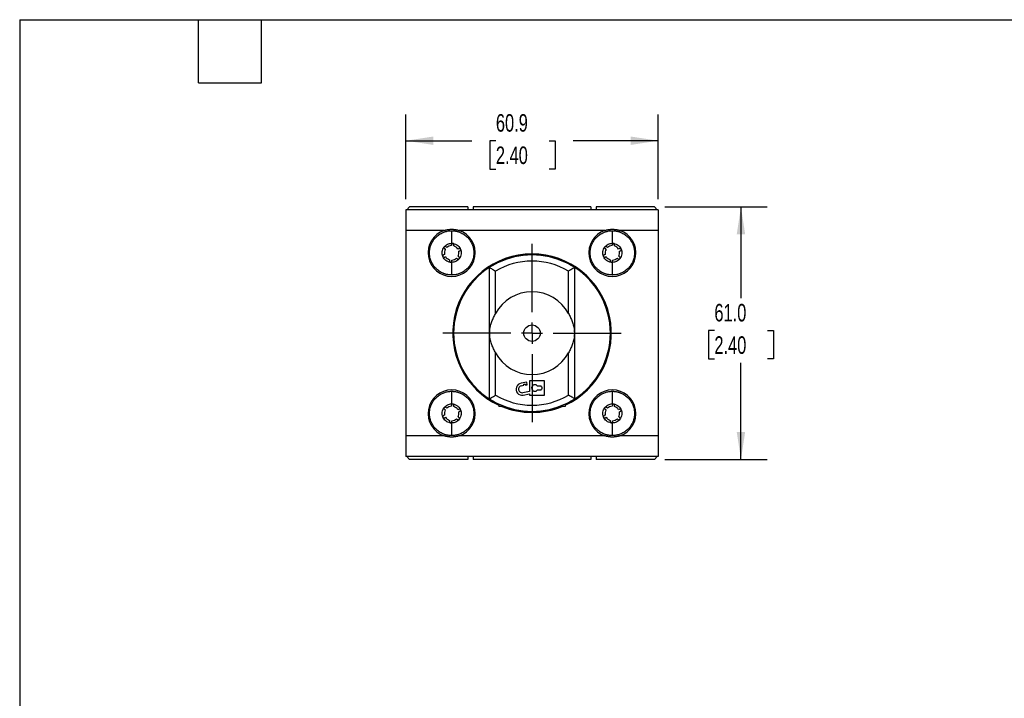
# Model space of a CAD drawing. Header units: millimetres. Extents: x 13 to 546, y 13 to 419.
# Tile 2 of 5: x 13 to 250, y 255 to 419. Entities that reach past the tile are written whole.
import ezdxf

# ---------------------------------------------------------------- set-up
doc = ezdxf.new("R2010")
doc.units = ezdxf.units.MM
doc.header["$LTSCALE"] = 2
doc.linetypes.add('SLD-Center', pattern=[19.05, 15.24, -1.27, 1.27, -1.27])
doc.linetypes.add('SLD-Solid', pattern=[0])
doc.layers.add('CENTER', color=40, linetype='SLD-Center')
doc.layers.add('DIMENSIONS', color=140, linetype='SLD-Solid', lineweight=25)
doc.layers.add('TEXT', color=140, linetype='SLD-Solid', lineweight=25)
doc.styles.add('SLDTEXTSTYLE0', font='TXT', dxfattribs={"width": 0.7})
doc.dimstyles.new('SLDDIMSTYLE0', dxfattribs={"dimtxt": 4.316016, "dimasz": 6.604, "dimexe": 0, "dimexo": 0.0625, "dimgap": 1.079004, "dimtad": 0, "dimtih": 1, "dimtoh": 1, "dimrnd": 1e-09, "dimzin": 12, "dimdsep": 46, "dimtxsty": 'SLDTEXTSTYLE0', "dimsah": 1, "dimcen": 0.09, "dimadec": 0, "dimazin": 3, "dimtfac": 1, "dimtofl": 0, "dimtmove": 0, "dimatfit": 3, "dimfxl": 0, "dimfrac": 2, "dimtolj": 1, "dimtzin": 12, "dimarcsym": 0})
doc.dimstyles.new('SLDDIMSTYLE6', dxfattribs={"dimtxt": 4.316016, "dimasz": 6.604, "dimexe": 0, "dimexo": 0.0625, "dimgap": 1.079004, "dimtad": 0, "dimtih": 1, "dimtoh": 1, "dimrnd": 1e-09, "dimzin": 4, "dimdsep": 46, "dimtxsty": 'SLDTEXTSTYLE0', "dimsah": 1, "dimcen": 0.09, "dimadec": 0, "dimazin": 1, "dimtfac": 1, "dimtofl": 0, "dimtmove": 0, "dimatfit": 3, "dimfxl": 0, "dimfrac": 2, "dimtolj": 1, "dimtzin": 12, "dimarcsym": 0})

# ---------------------------------------------------------------- blocks, each defined once
blk = doc.blocks.new('_D_10')
at = {"layer": 'DIMENSIONS'}
for p, q in [((168.51, 373.86), (193.22, 373.86)), ((186.87, 373.86), (186.87, 351.83)), ((180.45, 344), (179, 344)), ((179, 344), (179, 337.14)), ((193.28, 344), (194.73, 344)), ((194.73, 344), (194.73, 337.14)), ((179, 337.14), (180.45, 337.14)), ((186.87, 312.86), (186.87, 336.18)), ((194.73, 337.14), (193.28, 337.14)), ((168.51, 312.86), (193.22, 312.86))]:
    blk.add_line(p, q, dxfattribs=at)
for points in [[(186.87, 373.86), (185.85, 367.26), (187.88, 367.26)], [(186.87, 312.86), (187.88, 319.47), (185.85, 319.47)]]:
    blk.add_solid(points, dxfattribs=at)
at = {"layer": 'DIMENSIONS', "char_height": 4.233, "attachment_point": 1, "style": 'SLDTEXTSTYLE0'}
for s, insert in [('61.0', (180.45, 350.43)), ('2.40', (180.45, 342.6))]:
    blk.add_mtext(s, dxfattribs=dict(at, insert=insert))
blk = doc.blocks.new('_D_11')
at = {"layer": 'DIMENSIONS'}
for p, q in [((105.97, 375.7), (105.97, 396.21)), ((166.87, 375.7), (166.87, 396.21)), ((105.97, 389.86), (121.85, 389.86)), ((127.69, 389.86), (126.24, 389.86)), ((126.24, 389.86), (126.24, 383)), ((140.52, 389.86), (141.97, 389.86)), ((141.97, 389.86), (141.97, 383)), ((166.87, 389.86), (146.37, 389.86)), ((126.24, 383), (127.69, 383)), ((141.97, 383), (140.52, 383))]:
    blk.add_line(p, q, dxfattribs=at)
for points in [[(105.97, 389.86), (112.57, 388.84), (112.57, 390.87)], [(166.87, 389.86), (160.26, 390.87), (160.26, 388.84)]]:
    blk.add_solid(points, dxfattribs=at)
at = {"layer": 'DIMENSIONS', "char_height": 4.233, "attachment_point": 1, "style": 'SLDTEXTSTYLE0'}
for s, insert in [('60.9', (127.69, 396.28)), ('2.40', (127.69, 388.46))]:
    blk.add_mtext(s, dxfattribs=dict(at, insert=insert))
blk = doc.blocks.new('SW_CENTERMARKSYMBOL_12')
at = {"layer": 'CENTER', "color": 0}
for p, q in [((0, 5.08), (0, 21.54)), ((0, 0), (0, 2.54)), ((-5.08, 0), (-21.54, 0)), ((0, 0), (-2.54, 0)), ((0, 0), (0, -2.54)), ((0, 0), (2.54, 0)), ((5.08, 0), (21.54, 0)), ((0, -5.08), (0, -21.54))]:
    blk.add_line(p, q, dxfattribs=at)

msp = doc.modelspace()

# ---------------------------------------------------------------- linework, layer by layer
for p, q in [((106.865, 373.864), (106.165, 373.164)), ((120.915, 373.864), (106.865, 373.864)), ((120.915, 373.864), (120.915, 373.164)), ((150.615, 373.864), (122.215, 373.864)), ((122.215, 373.864), (122.215, 373.164)), ((150.615, 373.864), (150.615, 373.164)), ((151.915, 373.864), (151.915, 373.164)), ((165.965, 373.864), (151.915, 373.864)), ((166.665, 373.164), (165.965, 373.864)), ((105.965, 373.164), (105.965, 368.164)), ((166.865, 373.164), (105.965, 373.164)), ((166.865, 373.164), (166.865, 368.164)), ((105.965, 368.164), (105.965, 318.564)), ((115.19, 368.164), (105.965, 368.164)), ((153.99, 368.164), (118.84, 368.164)), ((166.865, 368.164), (157.64, 368.164)), ((166.865, 368.164), (166.865, 318.564)), ((115.242, 363.781), (115.477, 363.6)), ((115.813, 364.036), (115.578, 364.217)), ((117.008, 364.807), (116.969, 364.513)), ((117.515, 364.44), (117.554, 364.735)), ((118.784, 363.787), (118.509, 363.674)), ((154.042, 363.781), (154.277, 363.6)), ((154.613, 364.036), (154.378, 364.217)), ((155.808, 364.807), (155.769, 364.513)), ((156.315, 364.44), (156.354, 364.735)), ((157.584, 363.787), (157.309, 363.674)), ((115.312, 362.36), (115.037, 362.247)), ((115.247, 361.738), (115.521, 361.851)), ((118.214, 361.489), (118.449, 361.308)), ((118.786, 361.744), (118.551, 361.925)), ((118.718, 363.164), (118.993, 363.277)), ((154.112, 362.36), (153.837, 362.247)), ((154.047, 361.738), (154.321, 361.851)), ((157.014, 361.489), (157.249, 361.308)), ((157.586, 361.744), (157.351, 361.925)), ((157.518, 363.164), (157.793, 363.277)), ((116.512, 361.087), (116.472, 360.793)), ((117.018, 360.72), (117.057, 361.014)), ((126.115, 343.364), (126.115, 359.211)), ((146.715, 343.364), (146.715, 359.211)), ((155.312, 361.087), (155.272, 360.793)), ((155.818, 360.72), (155.857, 361.014)), ((127.615, 348.115), (127.615, 358.375)), ((145.215, 348.115), (145.215, 358.375)), ((126.115, 327.517), (126.115, 343.364)), ((146.715, 327.517), (146.715, 343.364)), ((127.615, 328.353), (127.615, 338.613)), ((145.215, 328.353), (145.215, 338.613)), ((135.142, 331.49), (133.763, 331.247)), ((133.868, 330.656), (134.458, 330.76)), ((134.415, 331.006), (134.809, 331.076)), ((134.458, 330.76), (134.415, 331.006)), ((134.809, 331.076), (134.852, 330.83)), ((134.852, 330.83), (135.246, 330.899)), ((135.246, 330.899), (135.142, 331.49)), ((139.415, 331.864), (135.815, 331.864)), ((135.815, 331.864), (135.815, 329.273)), ((138.415, 330.564), (137.772, 330.564)), ((139.415, 328.364), (139.415, 331.864)), ((135.815, 329.273), (134.163, 328.982)), ((134.267, 328.391), (135.815, 328.664)), ((135.815, 328.664), (135.815, 328.364)), ((135.815, 328.364), (139.415, 328.364)), ((137.772, 329.664), (138.415, 329.664)), ((117.008, 326.007), (116.969, 325.713)), ((117.515, 325.64), (117.554, 325.935)), ((128.415, 326.249), (128.415, 325.664)), ((144.415, 326.237), (144.415, 325.664)), ((155.808, 326.007), (155.769, 325.713)), ((156.315, 325.64), (156.354, 325.935)), ((115.312, 323.56), (115.037, 323.447)), ((115.242, 324.981), (115.477, 324.8)), ((115.813, 325.236), (115.578, 325.417)), ((118.784, 324.987), (118.509, 324.874)), ((118.718, 324.364), (118.993, 324.477)), ((129.788, 325.664), (128.415, 325.664)), ((144.415, 325.664), (143.042, 325.664)), ((154.112, 323.56), (153.837, 323.447)), ((154.042, 324.981), (154.277, 324.8)), ((154.613, 325.236), (154.378, 325.417)), ((157.584, 324.987), (157.309, 324.874)), ((157.518, 324.364), (157.793, 324.477)), ((115.247, 322.938), (115.521, 323.051)), ((116.512, 322.287), (116.472, 321.993)), ((117.018, 321.92), (117.057, 322.214)), ((118.214, 322.689), (118.449, 322.508)), ((118.786, 322.944), (118.551, 323.125)), ((154.047, 322.938), (154.321, 323.051)), ((155.312, 322.287), (155.272, 321.993)), ((155.818, 321.92), (155.857, 322.214)), ((157.014, 322.689), (157.249, 322.508)), ((157.586, 322.944), (157.351, 323.125)), ((115.19, 318.564), (105.965, 318.564)), ((105.965, 318.564), (105.965, 313.564)), ((153.99, 318.564), (118.84, 318.564)), ((166.865, 318.564), (157.64, 318.564)), ((166.865, 318.564), (166.865, 313.564)), ((166.865, 313.564), (105.965, 313.564)), ((106.165, 313.564), (106.865, 312.864)), ((120.915, 312.864), (106.865, 312.864)), ((120.915, 313.564), (120.915, 312.864)), ((122.215, 313.564), (122.215, 312.864)), ((150.615, 312.864), (122.215, 312.864)), ((150.615, 313.564), (150.615, 312.864)), ((151.915, 313.564), (151.915, 312.864)), ((165.965, 312.864), (151.915, 312.864)), ((165.965, 312.864), (166.665, 313.564))]:
    msp.add_line(p, q)
msp.add_circle((136.415, 343.364), 1.985)
for centre, radius, start, end in [((117.015, 362.764), 5.7, 108.67172, 71.32828), ((155.815, 362.764), 5.7, 108.67172, 71.32828), ((115.41, 363.999), 0.275, 52.41612, 138.44288), ((117.015, 362.764), 1.75, 91.4881, 133.35428), ((117.282, 364.771), 0.275, 352.44366, 172.44377), ((117.015, 362.764), 1.75, 31.35041, 73.38182), ((118.889, 363.532), 0.275, 292.30596, 112.30608), ((154.21, 363.999), 0.275, 52.41612, 138.44288), ((155.815, 362.764), 1.75, 91.4881, 133.35428), ((156.082, 364.771), 0.275, 352.44366, 172.44377), ((155.815, 362.764), 1.75, 31.35041, 73.38182), ((157.689, 363.532), 0.275, 292.30596, 112.30608), ((115.142, 361.993), 0.275, 112.38858, 197.00905), ((117.015, 362.764), 1.75, 151.46056, 193.32674), ((117.015, 362.764), 1.75, 211.43302, 253.2992), ((117.015, 362.764), 1.75, 271.40548, 313.27166), ((136.415, 343.364), 19.15, 294.69291, 245.30709), ((136.415, 343.364), 19, 90, 245.09894), ((136.415, 343.364), 18.95, 90, 245.02874), ((117.015, 362.764), 1.75, 331.37794, 13.24412), ((118.617, 361.525), 0.275, 324.82774, 52.33362), ((136.415, 343.364), 18.9, 63.95012, 116.04988), ((136.415, 343.364), 19, 294.90106, 90), ((136.415, 343.364), 18.95, 294.97126, 90), ((153.942, 361.993), 0.275, 112.38858, 197.00905), ((155.815, 362.764), 1.75, 151.46056, 193.32674), ((155.815, 362.764), 1.75, 211.43302, 253.2992), ((155.815, 362.764), 1.75, 271.40548, 313.27166), ((155.815, 362.764), 1.75, 331.37794, 13.24412), ((157.417, 361.525), 0.275, 324.82774, 52.33362), ((116.745, 360.756), 0.275, 172.36104, 257.46262), ((136.415, 343.364), 18.932, 122.96018, 237.03982), ((118.617, 361.525), 0.275, 232.3335, 319.93304), ((136.415, 343.364), 18.9, 116.04988, 123.02286), ((136.415, 343.364), 17.4, 59.61904, 120.38096), ((136.415, 343.364), 18.9, 56.97714, 63.95012), ((136.415, 343.364), 18.932, 302.96018, 57.03982), ((155.545, 360.756), 0.275, 172.36104, 257.46262), ((157.417, 361.525), 0.275, 232.3335, 319.93304), ((136.415, 343.364), 10, 28.36294, 151.63706), ((136.415, 343.364), 10.3, 175.01562, 184.98438), ((136.415, 343.364), 10.3, 355.01562, 4.98438), ((136.415, 343.364), 10, 208.36294, 331.63706), ((134.015, 329.819), 1.45, 100.00002, 280.00003), ((134.015, 329.819), 0.85, 100.00001, 279.99999), ((137.111, 330.114), 0.8, 34.22886, 325.7711), ((138.415, 330.114), 0.45, 270.00002, 89.99998), ((117.015, 323.964), 5.7, 288.67172, 251.32828), ((136.415, 343.364), 17.4, 239.61904, 300.38096), ((155.815, 323.964), 5.7, 288.67172, 251.32828), ((117.282, 325.971), 0.275, 352.44366, 172.44377), ((136.415, 343.364), 18.9, 236.97714, 243.95012), ((136.415, 343.364), 18.9, 243.95012, 296.04988), ((136.415, 343.364), 18.9, 296.04988, 303.02286), ((156.082, 325.971), 0.275, 352.44366, 172.44377), ((115.142, 323.193), 0.275, 112.38858, 197.00905), ((115.41, 325.199), 0.275, 52.41612, 138.44288), ((117.015, 323.964), 1.75, 151.46056, 193.32674), ((117.015, 323.964), 1.75, 91.4881, 133.35428), ((117.015, 323.964), 1.75, 31.35041, 73.38182), ((117.015, 323.964), 1.75, 331.37794, 13.24412), ((118.889, 324.732), 0.275, 292.30596, 112.30608), ((136.415, 343.364), 19.15, 247.56033, 270), ((136.415, 343.364), 19, 248.6823, 291.3177), ((136.415, 343.364), 18.95, 249.07311, 290.92689), ((136.415, 343.364), 19.15, 270, 292.43967), ((153.942, 323.193), 0.275, 112.38858, 197.00905), ((154.21, 325.199), 0.275, 52.41612, 138.44288), ((155.815, 323.964), 1.75, 151.46056, 193.32674), ((155.815, 323.964), 1.75, 91.4881, 133.35428), ((155.815, 323.964), 1.75, 31.35041, 73.38182), ((155.815, 323.964), 1.75, 331.37794, 13.24412), ((157.689, 324.732), 0.275, 292.30596, 112.30608), ((117.015, 323.964), 1.75, 211.43302, 253.2992), ((116.745, 321.956), 0.275, 172.36104, 257.46262), ((117.015, 323.964), 1.75, 271.40548, 313.27166), ((118.617, 322.725), 0.275, 232.3335, 319.93304), ((118.617, 322.725), 0.275, 324.82774, 52.33362), ((155.815, 323.964), 1.75, 211.43302, 253.2992), ((155.545, 321.956), 0.275, 172.36104, 257.46262), ((155.815, 323.964), 1.75, 271.40548, 313.27166), ((157.417, 322.725), 0.275, 232.3335, 319.93304), ((157.417, 322.725), 0.275, 324.82774, 52.33362)]:
    msp.add_arc(centre, radius, start, end)
for points, knots in [([(117.015, 357.414), (116.935, 357.415), (116.775, 357.417), (116.536, 357.433), (116.3, 357.459), (116.066, 357.495), (115.835, 357.542), (115.605, 357.599), (115.378, 357.667), (115.154, 357.745), (114.687, 357.93), (114.008, 358.296), (113.21, 358.958), (112.547, 359.756), (112.05, 360.679), (111.734, 361.693), (111.631, 362.764), (111.734, 363.834), (112.05, 364.848), (112.547, 365.771), (113.209, 366.57), (114.007, 367.232), (114.743, 367.628), (115.331, 367.85), (115.741, 367.968), (116.159, 368.052), (116.585, 368.104), (116.871, 368.111), (117.015, 368.114)], [0, 0, 0, 0, 0.0143356, 0.0285603, 0.0427014, 0.0567871, 0.0708457, 0.0849056, 0.0989955, 0.1131437, 0.127378, 0.1886526, 0.2501067, 0.311524, 0.3728354, 0.4362654, 0.5000112, 0.5637191, 0.6271871, 0.6884617, 0.7499158, 0.8113331, 0.8726445, 0.8981869, 0.9235279, 0.9488334, 0.9742694, 1, 1, 1, 1]), ([(115.19, 368.164), (115.264, 368.188), (115.412, 368.236), (115.636, 368.296), (115.862, 368.348), (116.09, 368.39), (116.319, 368.423), (116.55, 368.447), (116.782, 368.461), (116.937, 368.463), (117.015, 368.464)], [0, 0, 0, 0, 0.1268882, 0.2526973, 0.3776922, 0.5021432, 0.6263241, 0.7505105, 0.8749779, 1, 1, 1, 1]), ([(117.015, 368.464), (117.093, 368.463), (117.248, 368.461), (117.481, 368.447), (117.711, 368.423), (117.94, 368.39), (118.168, 368.348), (118.394, 368.296), (118.619, 368.236), (118.766, 368.188), (118.84, 368.164)], [0, 0, 0, 0, 0.1250222, 0.2494896, 0.373676, 0.4978569, 0.6223079, 0.7473028, 0.8731118, 1, 1, 1, 1]), ([(117.015, 368.114), (117.095, 368.113), (117.255, 368.111), (117.494, 368.095), (117.73, 368.069), (117.964, 368.033), (118.196, 367.986), (118.425, 367.929), (118.652, 367.861), (118.877, 367.783), (119.343, 367.598), (120.023, 367.232), (120.821, 366.57), (121.483, 365.771), (121.98, 364.849), (122.296, 363.835), (122.4, 362.764), (122.296, 361.693), (121.981, 360.68), (121.483, 359.757), (120.821, 358.958), (120.023, 358.296), (119.287, 357.9), (118.699, 357.678), (118.289, 357.56), (117.871, 357.476), (117.446, 357.423), (117.159, 357.417), (117.015, 357.414)], [0, 0, 0, 0, 0.0143356, 0.0285603, 0.0427014, 0.0567871, 0.0708457, 0.0849056, 0.0989955, 0.1131437, 0.127378, 0.1886526, 0.2501067, 0.311524, 0.3728354, 0.4362654, 0.5000112, 0.5637191, 0.6271871, 0.6884617, 0.7499158, 0.8113331, 0.8726445, 0.8981869, 0.9235279, 0.9488334, 0.9742694, 1, 1, 1, 1]), ([(155.815, 357.414), (155.735, 357.415), (155.575, 357.417), (155.336, 357.433), (155.1, 357.459), (154.866, 357.495), (154.635, 357.542), (154.405, 357.599), (154.178, 357.667), (153.954, 357.745), (153.487, 357.93), (152.808, 358.296), (152.01, 358.958), (151.347, 359.756), (150.85, 360.679), (150.534, 361.693), (150.431, 362.764), (150.534, 363.834), (150.85, 364.848), (151.347, 365.771), (152.009, 366.57), (152.807, 367.232), (153.543, 367.628), (154.131, 367.85), (154.541, 367.968), (154.959, 368.052), (155.385, 368.104), (155.671, 368.111), (155.815, 368.114)], [0, 0, 0, 0, 0.0143356, 0.0285603, 0.0427014, 0.0567871, 0.0708457, 0.0849056, 0.0989955, 0.1131437, 0.127378, 0.1886526, 0.2501067, 0.311524, 0.3728354, 0.4362654, 0.5000112, 0.5637191, 0.6271871, 0.6884617, 0.7499158, 0.8113331, 0.8726445, 0.8981869, 0.9235279, 0.9488334, 0.9742694, 1, 1, 1, 1]), ([(153.99, 368.164), (154.064, 368.188), (154.212, 368.236), (154.436, 368.296), (154.662, 368.348), (154.89, 368.39), (155.119, 368.423), (155.35, 368.447), (155.582, 368.461), (155.737, 368.463), (155.815, 368.464)], [0, 0, 0, 0, 0.1268882, 0.2526973, 0.3776922, 0.5021432, 0.6263241, 0.7505105, 0.8749779, 1, 1, 1, 1]), ([(155.815, 368.464), (155.893, 368.463), (156.048, 368.461), (156.281, 368.447), (156.511, 368.423), (156.74, 368.39), (156.968, 368.348), (157.194, 368.296), (157.419, 368.236), (157.566, 368.188), (157.64, 368.164)], [0, 0, 0, 0, 0.12502216, 0.2494896, 0.373676, 0.4978569, 0.62230789, 0.74730278, 0.8731118, 1, 1, 1, 1]), ([(155.815, 368.114), (155.895, 368.113), (156.055, 368.111), (156.294, 368.095), (156.53, 368.069), (156.764, 368.033), (156.996, 367.986), (157.225, 367.929), (157.452, 367.861), (157.677, 367.783), (158.143, 367.598), (158.823, 367.232), (159.621, 366.57), (160.283, 365.771), (160.78, 364.849), (161.096, 363.835), (161.2, 362.764), (161.096, 361.693), (160.781, 360.68), (160.283, 359.757), (159.621, 358.958), (158.823, 358.296), (158.087, 357.9), (157.499, 357.678), (157.089, 357.56), (156.671, 357.476), (156.246, 357.423), (155.959, 357.417), (155.815, 357.414)], [0, 0, 0, 0, 0.0143356, 0.0285603, 0.0427014, 0.0567871, 0.0708457, 0.0849056, 0.0989955, 0.1131437, 0.127378, 0.1886526, 0.2501067, 0.311524, 0.3728354, 0.4362654, 0.5000112, 0.5637191, 0.6271871, 0.6884617, 0.7499158, 0.8113331, 0.8726445, 0.8981869, 0.9235279, 0.9488334, 0.9742694, 1, 1, 1, 1]), ([(114.879, 361.912), (114.733, 362.278), (114.683, 362.681), (114.788, 363.461), (114.943, 363.837), (115.18, 364.151)], [0, 0, 0, 0, 0.5, 0.5, 1, 1, 1, 1]), ([(115.18, 364.151), (115.143, 364.094), (115.127, 364.022), (115.15, 363.886), (115.188, 363.823), (115.242, 363.781)], [0, 0, 0, 0, 0.5, 0.5, 1, 1, 1, 1]), ([(115.204, 364.182), (115.418, 364.456), (115.696, 364.68), (116.32, 364.984), (116.668, 365.064), (117.015, 365.064)], [0, 0, 0, 0, 0.5, 0.5, 1, 1, 1, 1]), ([(117.015, 365.064), (117.441, 365.064), (117.867, 364.943), (118.591, 364.493), (118.888, 364.165), (119.266, 363.401), (119.346, 362.966), (119.263, 362.118), (119.101, 361.706), (118.842, 361.367)], [0, 0, 0, 0, 0.25, 0.25, 0.5, 0.5, 0.75, 0.75, 1, 1, 1, 1]), ([(153.679, 361.912), (153.533, 362.278), (153.483, 362.681), (153.588, 363.461), (153.743, 363.837), (153.98, 364.151)], [0, 0, 0, 0, 0.5, 0.5, 1, 1, 1, 1]), ([(153.98, 364.151), (153.943, 364.094), (153.927, 364.022), (153.95, 363.886), (153.988, 363.823), (154.042, 363.781)], [0, 0, 0, 0, 0.5, 0.5, 1, 1, 1, 1]), ([(154.004, 364.182), (154.218, 364.456), (154.496, 364.68), (155.12, 364.984), (155.468, 365.064), (155.815, 365.064)], [0, 0, 0, 0, 0.5, 0.5, 1, 1, 1, 1]), ([(155.815, 365.064), (156.241, 365.064), (156.667, 364.943), (157.391, 364.493), (157.688, 364.165), (158.066, 363.401), (158.146, 362.966), (158.063, 362.118), (157.901, 361.706), (157.642, 361.367)], [0, 0, 0, 0, 0.25, 0.25, 0.5, 0.5, 0.75, 0.75, 1, 1, 1, 1]), ([(116.685, 360.488), (116.296, 360.544), (115.923, 360.701), (115.3, 361.181), (115.052, 361.502), (114.899, 361.864)], [0, 0, 0, 0, 0.5, 0.5, 1, 1, 1, 1]), ([(114.899, 361.864), (114.93, 361.804), (114.985, 361.757), (115.112, 361.711), (115.184, 361.713), (115.246, 361.738)], [0, 0, 0, 0, 0.5, 0.5, 1, 1, 1, 1]), ([(155.485, 360.488), (155.096, 360.544), (154.723, 360.701), (154.1, 361.181), (153.852, 361.502), (153.699, 361.864)], [0, 0, 0, 0, 0.5, 0.5, 1, 1, 1, 1]), ([(153.699, 361.864), (153.73, 361.804), (153.785, 361.757), (153.912, 361.711), (153.984, 361.713), (154.046, 361.738)], [0, 0, 0, 0, 0.5, 0.5, 1, 1, 1, 1]), ([(116.732, 360.481), (116.8, 360.478), (116.869, 360.502), (116.973, 360.589), (117.008, 360.652), (117.017, 360.72)], [0, 0, 0, 0, 0.5, 0.5, 1, 1, 1, 1]), ([(118.828, 361.348), (118.614, 361.074), (118.336, 360.849), (117.711, 360.544), (117.363, 360.464), (117.015, 360.464)], [0, 0, 0, 0, 0.5, 0.5, 1, 1, 1, 1]), ([(126.115, 359.211), (126.115, 359.211), (126.126, 359.205), (126.17, 359.181), (126.203, 359.163), (126.328, 359.095), (126.449, 359.029), (126.878, 358.792), (127.251, 358.583), (127.615, 358.375)], [0, 0, 0, 0, 0.125, 0.125, 0.25, 0.25, 0.5, 0.5, 1, 1, 1, 1]), ([(146.715, 359.211), (146.715, 359.211), (146.704, 359.205), (146.66, 359.181), (146.627, 359.163), (146.502, 359.095), (146.381, 359.029), (145.952, 358.792), (145.579, 358.583), (145.215, 358.375)], [0, 0, 0, 0, 0.125, 0.125, 0.25, 0.25, 0.5, 0.5, 1, 1, 1, 1]), ([(155.532, 360.481), (155.6, 360.478), (155.669, 360.502), (155.773, 360.589), (155.808, 360.652), (155.817, 360.72)], [0, 0, 0, 0, 0.5, 0.5, 1, 1, 1, 1]), ([(157.628, 361.348), (157.414, 361.074), (157.136, 360.849), (156.511, 360.544), (156.163, 360.464), (155.815, 360.464)], [0, 0, 0, 0, 0.5, 0.5, 1, 1, 1, 1]), ([(126.154, 344.259), (126.164, 344.275), (126.174, 344.306), (126.193, 344.372), (126.202, 344.408), (126.231, 344.52), (126.25, 344.6), (126.309, 344.84), (126.351, 345.003), (126.489, 345.497), (126.598, 345.832), (126.842, 346.491), (126.979, 346.818), (127.278, 347.468), (127.44, 347.791), (127.615, 348.115)], [0, 0, 0, 0, 0.03125, 0.03125, 0.0625, 0.0625, 0.125, 0.125, 0.25, 0.25, 0.5, 0.5, 0.75, 0.75, 1, 1, 1, 1]), ([(145.215, 348.115), (145.389, 347.792), (145.552, 347.469), (145.851, 346.818), (145.988, 346.491), (146.233, 345.83), (146.341, 345.496), (146.48, 345.002), (146.522, 344.838), (146.581, 344.598), (146.6, 344.52), (146.628, 344.409), (146.637, 344.373), (146.656, 344.306), (146.666, 344.275), (146.676, 344.259)], [0, 0, 0, 0, 0.25, 0.25, 0.5, 0.5, 0.75, 0.75, 0.875, 0.875, 0.9375, 0.9375, 0.96875, 0.96875, 1, 1, 1, 1]), ([(127.615, 338.613), (127.441, 338.936), (127.278, 339.259), (126.979, 339.909), (126.843, 340.237), (126.597, 340.898), (126.489, 341.231), (126.35, 341.726), (126.308, 341.89), (126.249, 342.129), (126.23, 342.208), (126.203, 342.319), (126.193, 342.355), (126.174, 342.422), (126.164, 342.453), (126.154, 342.469)], [0, 0, 0, 0, 0.25, 0.25, 0.5, 0.5, 0.75, 0.75, 0.875, 0.875, 0.9375, 0.9375, 0.96875, 0.96875, 1, 1, 1, 1]), ([(146.676, 342.469), (146.666, 342.452), (146.656, 342.422), (146.637, 342.356), (146.628, 342.32), (146.6, 342.208), (146.581, 342.128), (146.522, 341.888), (146.479, 341.724), (146.341, 341.231), (146.233, 340.896), (145.988, 340.237), (145.851, 339.91), (145.552, 339.26), (145.39, 338.937), (145.215, 338.613)], [0, 0, 0, 0, 0.03125, 0.03125, 0.0625, 0.0625, 0.125, 0.125, 0.25, 0.25, 0.5, 0.5, 0.75, 0.75, 1, 1, 1, 1]), ([(117.015, 318.614), (116.935, 318.615), (116.775, 318.617), (116.536, 318.633), (116.3, 318.659), (116.066, 318.695), (115.835, 318.742), (115.605, 318.799), (115.378, 318.867), (115.154, 318.945), (114.687, 319.13), (114.008, 319.496), (113.21, 320.158), (112.547, 320.956), (112.05, 321.879), (111.734, 322.893), (111.631, 323.964), (111.734, 325.034), (112.05, 326.048), (112.547, 326.971), (113.209, 327.77), (114.007, 328.432), (114.743, 328.828), (115.331, 329.05), (115.741, 329.168), (116.159, 329.252), (116.585, 329.304), (116.871, 329.311), (117.015, 329.314)], [0, 0, 0, 0, 0.0143356, 0.0285603, 0.0427014, 0.0567871, 0.0708457, 0.0849056, 0.0989955, 0.1131437, 0.127378, 0.1886526, 0.2501067, 0.311524, 0.3728354, 0.4362654, 0.5000112, 0.5637191, 0.6271871, 0.6884617, 0.7499158, 0.8113331, 0.8726445, 0.8981869, 0.9235279, 0.9488334, 0.9742694, 1, 1, 1, 1]), ([(117.015, 329.314), (117.095, 329.313), (117.255, 329.311), (117.494, 329.295), (117.73, 329.269), (117.964, 329.233), (118.196, 329.186), (118.425, 329.129), (118.652, 329.061), (118.877, 328.983), (119.343, 328.798), (120.023, 328.432), (120.821, 327.77), (121.483, 326.971), (121.98, 326.049), (122.296, 325.035), (122.4, 323.964), (122.296, 322.893), (121.981, 321.88), (121.483, 320.957), (120.821, 320.158), (120.023, 319.496), (119.287, 319.1), (118.699, 318.878), (118.289, 318.76), (117.871, 318.676), (117.446, 318.623), (117.159, 318.617), (117.015, 318.614)], [0, 0, 0, 0, 0.0143356, 0.0285603, 0.0427014, 0.0567871, 0.0708457, 0.0849056, 0.0989955, 0.1131437, 0.127378, 0.1886526, 0.2501067, 0.311524, 0.3728354, 0.4362654, 0.5000112, 0.5637191, 0.6271871, 0.6884617, 0.7499158, 0.8113331, 0.8726445, 0.8981869, 0.9235279, 0.9488334, 0.9742694, 1, 1, 1, 1]), ([(126.115, 327.517), (126.115, 327.517), (126.126, 327.523), (126.17, 327.547), (126.203, 327.565), (126.328, 327.633), (126.449, 327.699), (126.878, 327.936), (127.251, 328.145), (127.615, 328.353)], [0, 0, 0, 0, 0.125, 0.125, 0.25, 0.25, 0.5, 0.5, 1, 1, 1, 1]), ([(146.715, 327.517), (146.715, 327.517), (146.704, 327.523), (146.66, 327.547), (146.627, 327.565), (146.502, 327.633), (146.381, 327.699), (145.952, 327.936), (145.579, 328.145), (145.215, 328.353)], [0, 0, 0, 0, 0.125, 0.125, 0.25, 0.25, 0.5, 0.5, 1, 1, 1, 1]), ([(155.815, 318.614), (155.735, 318.615), (155.575, 318.617), (155.336, 318.633), (155.1, 318.659), (154.866, 318.695), (154.635, 318.742), (154.405, 318.799), (154.178, 318.867), (153.954, 318.945), (153.487, 319.13), (152.808, 319.496), (152.01, 320.158), (151.347, 320.956), (150.85, 321.879), (150.534, 322.893), (150.431, 323.964), (150.534, 325.034), (150.85, 326.048), (151.347, 326.971), (152.009, 327.77), (152.807, 328.432), (153.543, 328.828), (154.131, 329.05), (154.541, 329.168), (154.959, 329.252), (155.385, 329.304), (155.671, 329.311), (155.815, 329.314)], [0, 0, 0, 0, 0.0143356, 0.0285603, 0.0427014, 0.0567871, 0.0708457, 0.0849056, 0.0989955, 0.1131437, 0.127378, 0.1886526, 0.2501067, 0.311524, 0.3728354, 0.4362654, 0.5000112, 0.5637191, 0.6271871, 0.6884617, 0.7499158, 0.8113331, 0.8726445, 0.8981869, 0.9235279, 0.9488334, 0.9742694, 1, 1, 1, 1]), ([(155.815, 329.314), (155.895, 329.313), (156.055, 329.311), (156.294, 329.295), (156.53, 329.269), (156.764, 329.233), (156.996, 329.186), (157.225, 329.129), (157.452, 329.061), (157.677, 328.983), (158.143, 328.798), (158.823, 328.432), (159.621, 327.77), (160.283, 326.971), (160.78, 326.049), (161.096, 325.035), (161.2, 323.964), (161.096, 322.893), (160.781, 321.88), (160.283, 320.957), (159.621, 320.158), (158.823, 319.496), (158.087, 319.1), (157.499, 318.878), (157.089, 318.76), (156.671, 318.676), (156.246, 318.623), (155.959, 318.617), (155.815, 318.614)], [0, 0, 0, 0, 0.0143356, 0.0285603, 0.0427014, 0.0567871, 0.0708457, 0.0849056, 0.0989955, 0.1131437, 0.127378, 0.1886526, 0.2501067, 0.311524, 0.3728354, 0.4362654, 0.5000112, 0.5637191, 0.6271871, 0.6884617, 0.7499158, 0.8113331, 0.8726445, 0.8981869, 0.9235279, 0.9488334, 0.9742694, 1, 1, 1, 1]), ([(115.204, 325.382), (115.418, 325.656), (115.696, 325.88), (116.32, 326.184), (116.668, 326.264), (117.015, 326.264)], [0, 0, 0, 0, 0.5, 0.5, 1, 1, 1, 1]), ([(117.015, 326.264), (117.23, 326.264), (117.44, 326.235), (117.85, 326.118), (118.048, 326.031), (118.408, 325.807), (118.575, 325.667), (118.86, 325.354), (118.982, 325.174), (119.171, 324.793), (119.239, 324.59), (119.316, 324.169), (119.325, 323.957), (119.284, 323.531), (119.234, 323.323), (119.079, 322.927), (118.973, 322.738), (118.842, 322.567)], [0, 0, 0, 0, 0.125, 0.125, 0.25, 0.25, 0.375, 0.375, 0.5, 0.5, 0.625, 0.625, 0.75, 0.75, 0.875, 0.875, 1, 1, 1, 1]), ([(126.115, 327.479), (126.115, 327.488), (126.115, 327.496), (126.115, 327.502), (126.115, 327.508), (126.115, 327.513), (126.115, 327.515), (126.115, 327.517), (126.115, 327.517), (126.115, 327.517)], [0, 0, 0, 0, 0.000033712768, 0.000033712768, 0.000033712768, 0.000067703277, 0.000067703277, 0.000067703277, 0.000084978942, 0.000084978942, 0.000084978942, 0.000084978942]), ([(146.715, 327.517), (146.715, 327.517), (146.715, 327.515), (146.715, 327.512), (146.715, 327.509), (146.715, 327.504), (146.715, 327.498), (146.715, 327.492), (146.715, 327.486), (146.715, 327.479)], [0, 0, 0, 0, 0.000029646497, 0.000029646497, 0.000029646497, 0.000059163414, 0.000059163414, 0.000059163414, 0.000084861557, 0.000084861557, 0.000084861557, 0.000084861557]), ([(154.004, 325.382), (154.218, 325.656), (154.496, 325.88), (155.12, 326.184), (155.468, 326.264), (155.815, 326.264)], [0, 0, 0, 0, 0.5, 0.5, 1, 1, 1, 1]), ([(155.815, 326.264), (156.241, 326.264), (156.667, 326.143), (157.391, 325.693), (157.688, 325.365), (158.066, 324.601), (158.146, 324.166), (158.063, 323.318), (157.901, 322.906), (157.642, 322.567)], [0, 0, 0, 0, 0.25, 0.25, 0.5, 0.5, 0.75, 0.75, 1, 1, 1, 1]), ([(114.879, 323.112), (114.733, 323.478), (114.683, 323.881), (114.788, 324.661), (114.943, 325.037), (115.18, 325.351)], [0, 0, 0, 0, 0.5, 0.5, 1, 1, 1, 1]), ([(115.18, 325.351), (115.143, 325.294), (115.127, 325.222), (115.15, 325.086), (115.188, 325.023), (115.242, 324.981)], [0, 0, 0, 0, 0.5, 0.5, 1, 1, 1, 1]), ([(153.679, 323.112), (153.533, 323.478), (153.483, 323.881), (153.588, 324.661), (153.743, 325.037), (153.98, 325.351)], [0, 0, 0, 0, 0.5, 0.5, 1, 1, 1, 1]), ([(153.98, 325.351), (153.943, 325.294), (153.927, 325.222), (153.95, 325.086), (153.988, 325.023), (154.042, 324.981)], [0, 0, 0, 0, 0.5, 0.5, 1, 1, 1, 1]), ([(116.685, 321.688), (116.296, 321.744), (115.923, 321.901), (115.3, 322.381), (115.052, 322.702), (114.899, 323.064)], [0, 0, 0, 0, 0.5, 0.5, 1, 1, 1, 1]), ([(114.899, 323.064), (114.93, 323.004), (114.985, 322.957), (115.112, 322.911), (115.184, 322.913), (115.246, 322.938)], [0, 0, 0, 0, 0.5, 0.5, 1, 1, 1, 1]), ([(116.732, 321.681), (116.8, 321.678), (116.869, 321.702), (116.973, 321.789), (117.008, 321.852), (117.017, 321.92)], [0, 0, 0, 0, 0.5, 0.5, 1, 1, 1, 1]), ([(118.828, 322.548), (118.614, 322.274), (118.336, 322.049), (117.711, 321.744), (117.363, 321.664), (117.015, 321.664)], [0, 0, 0, 0, 0.5, 0.5, 1, 1, 1, 1]), ([(155.485, 321.688), (155.096, 321.744), (154.723, 321.901), (154.1, 322.381), (153.852, 322.702), (153.699, 323.064)], [0, 0, 0, 0, 0.5, 0.5, 1, 1, 1, 1]), ([(153.699, 323.064), (153.73, 323.004), (153.785, 322.957), (153.912, 322.911), (153.984, 322.913), (154.046, 322.938)], [0, 0, 0, 0, 0.5, 0.5, 1, 1, 1, 1]), ([(155.532, 321.681), (155.6, 321.678), (155.669, 321.702), (155.773, 321.789), (155.808, 321.852), (155.817, 321.92)], [0, 0, 0, 0, 0.5, 0.5, 1, 1, 1, 1]), ([(157.628, 322.548), (157.414, 322.274), (157.136, 322.049), (156.511, 321.744), (156.163, 321.664), (155.815, 321.664)], [0, 0, 0, 0, 0.5, 0.5, 1, 1, 1, 1]), ([(117.015, 318.264), (116.937, 318.265), (116.782, 318.267), (116.55, 318.281), (116.319, 318.305), (116.09, 318.337), (115.862, 318.38), (115.636, 318.431), (115.412, 318.492), (115.264, 318.54), (115.19, 318.564)], [0, 0, 0, 0, 0.1250221, 0.2494896, 0.3736759, 0.4978568, 0.6223078, 0.7473027, 0.8731118, 1, 1, 1, 1]), ([(118.84, 318.564), (118.766, 318.54), (118.619, 318.492), (118.394, 318.431), (118.168, 318.38), (117.94, 318.337), (117.711, 318.305), (117.481, 318.281), (117.248, 318.267), (117.093, 318.265), (117.015, 318.264)], [0, 0, 0, 0, 0.12688824, 0.2526973, 0.3776922, 0.5021432, 0.6263241, 0.75051048, 0.87497788, 1, 1, 1, 1]), ([(155.815, 318.264), (155.737, 318.265), (155.582, 318.267), (155.35, 318.281), (155.119, 318.305), (154.89, 318.337), (154.662, 318.38), (154.436, 318.431), (154.212, 318.492), (154.064, 318.54), (153.99, 318.564)], [0, 0, 0, 0, 0.12502215, 0.24948957, 0.37367596, 0.49785686, 0.62230785, 0.74730275, 0.87311178, 1, 1, 1, 1]), ([(157.64, 318.564), (157.566, 318.54), (157.419, 318.492), (157.194, 318.431), (156.968, 318.38), (156.74, 318.337), (156.511, 318.305), (156.281, 318.281), (156.048, 318.267), (155.893, 318.265), (155.815, 318.264)], [0, 0, 0, 0, 0.1268882, 0.2526973, 0.3776922, 0.5021432, 0.6263241, 0.7505105, 0.8749779, 1, 1, 1, 1])]:
    msp.add_open_spline(points, degree=3, knots=knots)
for points in [[(117.015, 365.064), (117.015, 366.206), (117.015, 367.222), (117.015, 368.114)], [(155.815, 365.064), (155.815, 366.206), (155.815, 367.222), (155.815, 368.114)], [(115.192, 364.167), (115.188, 364.162), (115.184, 364.156), (115.18, 364.151)], [(115.204, 364.182), (115.2, 364.177), (115.196, 364.172), (115.192, 364.167)], [(153.992, 364.167), (153.988, 364.162), (153.984, 364.156), (153.98, 364.151)], [(154.004, 364.182), (154, 364.177), (153.996, 364.172), (153.992, 364.167)], [(114.879, 361.912), (114.881, 361.904), (114.884, 361.896), (114.888, 361.887)], [(114.888, 361.887), (114.891, 361.879), (114.895, 361.872), (114.899, 361.864)], [(153.679, 361.912), (153.681, 361.904), (153.684, 361.896), (153.688, 361.887)], [(153.688, 361.887), (153.691, 361.879), (153.695, 361.872), (153.699, 361.864)], [(116.685, 360.488), (116.693, 360.486), (116.701, 360.485), (116.709, 360.484)], [(116.709, 360.484), (116.716, 360.483), (116.724, 360.482), (116.732, 360.481)], [(117.015, 360.464), (116.921, 360.464), (116.826, 360.47), (116.732, 360.481)], [(117.015, 357.414), (117.015, 358.305), (117.015, 359.322), (117.015, 360.464)], [(118.828, 361.348), (118.83, 361.351), (118.833, 361.355), (118.835, 361.358)], [(118.835, 361.358), (118.838, 361.361), (118.84, 361.364), (118.842, 361.367)], [(155.485, 360.488), (155.493, 360.486), (155.501, 360.485), (155.509, 360.484)], [(155.509, 360.484), (155.516, 360.483), (155.524, 360.482), (155.532, 360.481)], [(155.815, 360.464), (155.721, 360.464), (155.626, 360.47), (155.532, 360.481)], [(155.815, 357.414), (155.815, 358.305), (155.815, 359.322), (155.815, 360.464)], [(157.628, 361.348), (157.63, 361.351), (157.633, 361.355), (157.635, 361.358)], [(157.635, 361.358), (157.638, 361.361), (157.64, 361.364), (157.642, 361.367)], [(117.015, 326.264), (117.015, 327.406), (117.015, 328.422), (117.015, 329.314)], [(155.815, 326.264), (155.815, 327.406), (155.815, 328.422), (155.815, 329.314)], [(115.192, 325.367), (115.188, 325.362), (115.184, 325.356), (115.18, 325.351)], [(115.204, 325.382), (115.2, 325.377), (115.196, 325.372), (115.192, 325.367)], [(153.992, 325.367), (153.988, 325.362), (153.984, 325.356), (153.98, 325.351)], [(154.004, 325.382), (154, 325.377), (153.996, 325.372), (153.992, 325.367)], [(114.879, 323.112), (114.881, 323.104), (114.884, 323.096), (114.888, 323.087)], [(114.888, 323.087), (114.891, 323.079), (114.895, 323.072), (114.899, 323.064)], [(116.685, 321.688), (116.693, 321.686), (116.701, 321.685), (116.709, 321.684)], [(116.709, 321.684), (116.716, 321.683), (116.724, 321.682), (116.732, 321.681)], [(117.015, 321.664), (116.921, 321.664), (116.826, 321.67), (116.732, 321.681)], [(117.015, 318.614), (117.015, 319.505), (117.015, 320.522), (117.015, 321.664)], [(118.828, 322.548), (118.83, 322.551), (118.833, 322.555), (118.835, 322.558)], [(118.835, 322.558), (118.838, 322.561), (118.84, 322.564), (118.842, 322.567)], [(153.679, 323.112), (153.681, 323.104), (153.684, 323.096), (153.688, 323.087)], [(153.688, 323.087), (153.691, 323.079), (153.695, 323.072), (153.699, 323.064)], [(155.485, 321.688), (155.493, 321.686), (155.501, 321.685), (155.509, 321.684)], [(155.509, 321.684), (155.516, 321.683), (155.524, 321.682), (155.532, 321.681)], [(155.815, 321.664), (155.721, 321.664), (155.626, 321.67), (155.532, 321.681)], [(155.815, 318.614), (155.815, 319.505), (155.815, 320.522), (155.815, 321.664)], [(157.628, 322.548), (157.63, 322.551), (157.633, 322.555), (157.635, 322.558)], [(157.635, 322.558), (157.638, 322.561), (157.64, 322.564), (157.642, 322.567)]]:
    msp.add_open_spline(points, degree=3)
at = {"layer": 'TEXT'}
for p, q in [((12.7, 419.1), (546.1, 419.1)), ((12.7, 419.1), (12.7, 12.7)), ((55.88, 403.86), (55.88, 419.1)), ((71.12, 403.86), (71.12, 419.1)), ((55.88, 403.86), (71.12, 403.86))]:
    msp.add_line(p, q, dxfattribs=at)

# ---------------------------------------------------------------- block references
at = {"layer": 'CENTER'}
msp.add_blockref('SW_CENTERMARKSYMBOL_12', (136.415, 343.364), dxfattribs=at)

# ---------------------------------------------------------------- dimensions: what is measured, and where the dimension line sits
at = {"layer": 'DIMENSIONS'}
dim = msp.add_linear_dim(base=(105.965, 389.859), p1=(166.865, 373.164), p2=(105.965, 373.164), dimstyle='SLDDIMSTYLE0', dxfattribs=at)
dim.commit()
dim.dimension.update_dxf_attribs({"geometry": '_D_11', "text_midpoint": (134.107, 389.859), "dimtype": 160})
dim = msp.add_linear_dim(base=(186.865, 312.864), p1=(165.965, 373.864), p2=(165.965, 312.864), angle=90, dimstyle='SLDDIMSTYLE6', dxfattribs=at)
dim.commit()
dim.dimension.update_dxf_attribs({"geometry": '_D_10', "text_midpoint": (186.865, 344.002), "dimtype": 160})

doc.saveas('drawing.dxf')
